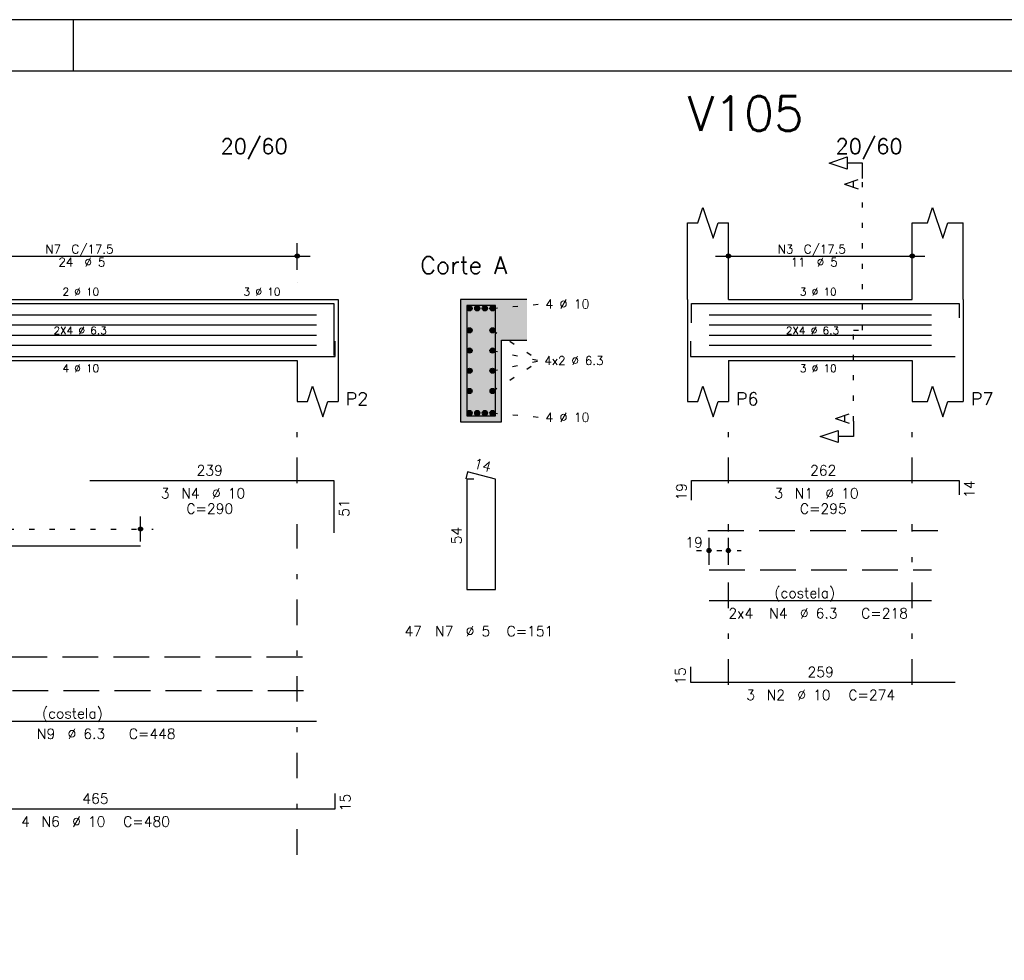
# Model space of a CAD drawing. Extents: x 0 to 84.1, y 0 to 59.4.
# Tile 6 of 7: x 46 to 65.3, y 41 to 59.4. Entities that reach past the tile are written whole.
import ezdxf

# ---------------------------------------------------------------- set-up
doc = ezdxf.new("R2010")
doc.units = 0
doc.header["$MEASUREMENT"] = 0
for name, pattern in [('ESTILO_TQS_0001', [1, 0.7, -0.3]), ('ESTILO_TQS_0002', [0.4, 0.1, -0.3]), ('ESTILO_TQS_0003', [1.5, 0.5, -0.4, 0.1, -0.5])]:
    doc.linetypes.add(name, pattern=pattern)
for name, color, linetype in [('1', 1, 'CONTINUOUS'), ('2', 2, 'CONTINUOUS'), ('4', 4, 'CONTINUOUS'), ('6', 6, 'CONTINUOUS'), ('7', 7, 'CONTINUOUS'), ('9', 9, 'CONTINUOUS')]:
    doc.layers.add(name, color=color, linetype=linetype)
doc.styles.get("Standard").update_dxf_attribs({"font": 'ROMANS.SHX'})

msp = doc.modelspace()

# ---------------------------------------------------------------- linework, layer by layer
at = {"layer": '1', "linetype": 'ESTILO_TQS_0002'}
for p, q in [((62.555, 53.32), (62.555, 56.29)), ((55.31, 53.745), (56.255, 53.83)), ((55.31, 53.31448), (56.24, 52.72)), ((62.38, 51.535), (62.38, 53.32)), ((62.38, 53.32), (62.555, 53.32)), ((55.31, 52.91816), (56.24, 52.72)), ((55.31, 52.12552), (56.24, 52.72)), ((55.31, 52.52184), (56.24, 52.72)), ((55.31, 51.695), (56.255, 51.61)), ((43.035, 49.42), (48.66362, 49.42)), ((59.302, 49), (60.18, 49))]:
    msp.add_line(p, q, dxfattribs=at)
at = {"layer": '1', "linetype": 'ESTILO_TQS_0001'}
for p, q in [((59.53, 49.395), (64.03, 49.395)), ((33.885, 46.915), (51.885, 46.915))]:
    msp.add_line(p, q, dxfattribs=at)
at = {"layer": '1', "linetype": 'Continuous'}
for centre in [(54.86, 53.745), (55.01, 53.745), (55.16, 53.745), (55.31, 53.745), (54.86, 53.31448), (55.31, 53.31448), (54.86, 52.91816), (55.31, 52.91816), (54.86, 52.52184), (55.31, 52.52184), (54.86, 52.12552), (55.31, 52.12552), (54.86, 51.695), (55.01, 51.695), (55.16, 51.695), (55.31, 51.695)]:
    msp.add_circle(centre, 0.05, dxfattribs=at)
at = {"layer": '2', "linetype": 'Continuous'}
for p, q in [((84.100006, 59.400002), (0, 59.400002)), ((47.100006, 58.400002), (47.100006, 59.400002)), ((59.13, 53.92), (59.13, 55.42)), ((59.93, 53.92), (59.93, 55.42)), ((63.53, 53.92), (63.53, 55.42)), ((64.53, 53.92), (64.53, 55.42)), ((51.485, 54.5), (51.485, 55.02)), ((59.93, 54.5), (59.93, 55.02)), ((63.53, 54.5), (63.53, 55.02)), ((43.035, 54.77), (51.735, 54.77)), ((59.68, 54.77), (63.78, 54.77)), ((51.485, 54.25), (51.485, 54.25)), ((59.93, 54.25), (59.93, 54.25)), ((63.53, 54.25), (63.53, 54.25)), ((43.285, 53.92), (51.485, 53.92)), ((51.485, 53.92), (52.285, 53.92)), ((52.285, 53.92), (52.285, 52.72)), ((55.985, 53.92), (54.685, 53.92)), ((54.685, 53.92), (54.685, 51.52)), ((59.13, 53.92), (59.13, 52.72)), ((59.93, 53.92), (63.53, 53.92)), ((64.53, 53.92), (64.53, 52.72)), ((55.485, 51.52), (55.485, 53.12)), ((55.485, 53.12), (55.985, 53.12)), ((43.285, 52.72), (51.485, 52.72)), ((51.485, 52.72), (51.485, 51.92)), ((52.285, 52.72), (52.285, 51.92)), ((59.13, 52.72), (59.13, 51.92)), ((59.93, 52.72), (63.53, 52.72)), ((59.93, 52.72), (59.93, 51.92)), ((63.53, 52.72), (63.53, 51.92)), ((64.53, 52.72), (64.53, 51.92)), ((54.685, 51.52), (55.485, 51.52)), ((48.41362, 49.18), (48.41362, 49.67)), ((59.552, 48.72), (59.552, 49.25)), ((59.93, 48.72), (59.93, 49.25)), ((48.41362, 49.08), (48.41362, 49.08)), ((59.552, 48.62), (59.552, 48.62)), ((59.93, 48.62), (59.93, 48.62))]:
    msp.add_line(p, q, dxfattribs=at)
at = {"layer": '2', "linetype": 'ESTILO_TQS_0003'}
for p, q in [((51.485, 50.322), (51.485, 51.62)), ((59.93, 50.322), (59.93, 51.62)), ((63.53, 50.322), (63.53, 51.62)), ((51.485, 43.04), (51.485, 49.518)), ((59.93, 46.372), (59.93, 49.518)), ((63.53, 46.372), (63.53, 49.518))]:
    msp.add_line(p, q, dxfattribs=at)
at = {"layer": '2', "linetype": 'Continuous'}
for points in [[(83.100006, 1), (2.5, 1), (2.5, 58.400002), (83.100006, 58.400002), (83.100006, 1)], [(62.555, 56.29), (62.555, 56.59), (62.255, 56.59), (62.255, 56.47), (61.905, 56.59), (62.255, 56.71), (62.255, 56.59)], [(59.13, 55.42), (59.33, 55.42), (59.43, 55.72), (59.63, 55.12), (59.73, 55.42), (59.93, 55.42)], [(63.53, 55.42), (63.83, 55.42), (63.93, 55.72), (64.13, 55.12), (64.23, 55.42), (64.53, 55.42)], [(51.485, 51.92), (51.685, 51.92), (51.785, 52.22), (51.985, 51.62), (52.085, 51.92), (52.285, 51.92)], [(59.13, 51.92), (59.33, 51.92), (59.43, 52.22), (59.63, 51.62), (59.73, 51.92), (59.93, 51.92)], [(63.53, 51.92), (63.83, 51.92), (63.93, 52.22), (64.13, 51.62), (64.23, 51.92), (64.53, 51.92)], [(62.38, 51.535), (62.38, 51.235), (62.08, 51.235), (62.08, 51.115), (61.73, 51.235), (62.08, 51.355), (62.08, 51.235)]]:
    msp.add_lwpolyline(points, dxfattribs=at)
for centre, radius in [((51.485, 54.77), 0.041625), ((51.485, 54.77), 0.02075), ((59.93, 54.77), 0.041625), ((59.93, 54.77), 0.02075), ((63.53, 54.77), 0.041625), ((63.53, 54.77), 0.02075), ((48.41362, 49.42), 0.04), ((48.41362, 49.42), 0.02), ((59.552, 49), 0.04), ((59.552, 49), 0.02), ((59.93, 49), 0.04), ((59.93, 49), 0.02)]:
    msp.add_circle(centre, radius, dxfattribs=at)
at = {"layer": '4', "linetype": 'Continuous'}
for p, q in [((37.31362, 53.84), (48.41362, 53.84)), ((47.423, 53.84), (52.203, 53.84)), ((52.203, 53.84), (52.203, 52.82)), ((59.21, 53.46), (59.21, 53.84)), ((59.21, 53.84), (64.45, 53.84)), ((64.45, 53.84), (64.45, 53.56)), ((42.907, 53.61724), (51.8632, 53.61724)), ((59.552, 53.61724), (63.9084, 53.61724)), ((42.907, 53.41908), (51.8632, 53.41908)), ((59.552, 53.41908), (63.9084, 53.41908)), ((42.907, 53.22092), (51.8632, 53.22092)), ((52.225, 52.8), (52.225, 53.1)), ((59.19, 53.1), (59.19, 52.8)), ((59.552, 53.22092), (63.9084, 53.22092)), ((42.907, 53.02276), (51.8632, 53.02276)), ((59.552, 53.02276), (63.9084, 53.02276)), ((42.925, 52.8), (52.225, 52.8)), ((59.19, 52.8), (64.37, 52.8))]:
    msp.add_line(p, q, dxfattribs=at)
msp.add_lwpolyline([(54.805, 53.8), (54.805, 51.64), (55.365, 51.64), (55.365, 53.8), (54.805, 53.8)], dxfattribs=at)
at = {"layer": '6', "linetype": 'Continuous'}
for p, q in [((54.822782, 50.54), (54.787782, 50.404446)), ((55.365, 50.4), (54.822782, 50.54)), ((47.423, 50.37), (52.203, 50.37)), ((52.203, 50.37), (52.203, 49.35)), ((54.945, 50.4), (54.805, 50.4)), ((54.805, 50.4), (54.805, 48.24)), ((55.365, 48.24), (55.365, 50.4)), ((59.21, 49.99), (59.21, 50.37)), ((59.21, 50.37), (64.45, 50.37)), ((64.45, 50.37), (64.45, 50.09)), ((37.31362, 49.09), (48.41362, 49.09)), ((54.805, 48.24), (55.365, 48.24)), ((59.552, 48.02), (63.9084, 48.02)), ((59.19, 46.72), (59.19, 46.42)), ((59.19, 46.42), (64.37, 46.42)), ((42.907, 45.66), (51.8632, 45.66)), ((52.225, 43.94), (52.225, 44.24)), ((42.925, 43.94), (52.225, 43.94))]:
    msp.add_line(p, q, dxfattribs=at)
at = {"layer": '6', "linetype": 'ESTILO_TQS_0001'}
for p, q in [((59.552, 48.62), (63.9084, 48.62)), ((42.907, 46.26), (51.8632, 46.26))]:
    msp.add_line(p, q, dxfattribs=at)
at = {"layer": '9', "linetype": 'Continuous'}
for points in [[(54.685, 51.52), (55.485, 51.52), (54.685, 53.92)], [(55.485, 51.52), (55.485, 53.12), (54.685, 53.92)], [(54.685, 53.92), (55.485, 53.12), (55.985, 53.92)], [(55.485, 53.12), (55.985, 53.12), (55.985, 53.92)], [(54.91, 53.745), (54.835, 53.788301), (54.813015, 53.762101)], [(54.91, 53.745), (54.813015, 53.762101), (54.813015, 53.727899)], [(54.91, 53.745), (54.813015, 53.727899), (54.835, 53.701699)], [(54.91, 53.745), (54.868682, 53.79424), (54.835, 53.788301)], [(54.91, 53.745), (54.835, 53.701699), (54.868682, 53.69576)], [(54.91, 53.745), (54.898302, 53.777139), (54.868682, 53.79424)], [(54.91, 53.745), (54.868682, 53.69576), (54.898302, 53.712861)], [(54.91, 53.745), (54.898302, 53.712861), (54.91, 53.745)], [(55.06, 53.745), (54.985, 53.788301), (54.963015, 53.762101)], [(55.06, 53.745), (54.963015, 53.762101), (54.963015, 53.727899)], [(55.06, 53.745), (54.963015, 53.727899), (54.985, 53.701699)], [(55.06, 53.745), (55.018682, 53.79424), (54.985, 53.788301)], [(55.06, 53.745), (54.985, 53.701699), (55.018682, 53.69576)], [(55.06, 53.745), (55.048302, 53.777139), (55.018682, 53.79424)], [(55.06, 53.745), (55.018682, 53.69576), (55.048302, 53.712861)], [(55.06, 53.745), (55.048302, 53.712861), (55.06, 53.745)], [(55.21, 53.745), (55.135, 53.788301), (55.113015, 53.762101)], [(55.21, 53.745), (55.113015, 53.762101), (55.113015, 53.727899)], [(55.21, 53.745), (55.113015, 53.727899), (55.135, 53.701699)], [(55.21, 53.745), (55.168682, 53.79424), (55.135, 53.788301)], [(55.21, 53.745), (55.135, 53.701699), (55.168682, 53.69576)], [(55.21, 53.745), (55.198302, 53.777139), (55.168682, 53.79424)], [(55.21, 53.745), (55.168682, 53.69576), (55.198302, 53.712861)], [(55.21, 53.745), (55.198302, 53.712861), (55.21, 53.745)], [(55.36, 53.745), (55.285, 53.788301), (55.263015, 53.762101)], [(55.36, 53.745), (55.263015, 53.762101), (55.263015, 53.727899)], [(55.36, 53.745), (55.263015, 53.727899), (55.285, 53.701699)], [(55.36, 53.745), (55.318682, 53.79424), (55.285, 53.788301)], [(55.36, 53.745), (55.285, 53.701699), (55.318682, 53.69576)], [(55.36, 53.745), (55.348302, 53.777139), (55.318682, 53.79424)], [(55.36, 53.745), (55.318682, 53.69576), (55.348302, 53.712861)], [(55.36, 53.745), (55.348302, 53.712861), (55.36, 53.745)], [(54.91, 53.31448), (54.835, 53.357781), (54.813015, 53.331581)], [(54.91, 53.31448), (54.813015, 53.331581), (54.813015, 53.297379)], [(54.91, 53.31448), (54.813015, 53.297379), (54.835, 53.271179)], [(54.91, 53.31448), (54.868682, 53.36372), (54.835, 53.357781)], [(54.91, 53.31448), (54.835, 53.271179), (54.868682, 53.26524)], [(54.91, 53.31448), (54.898302, 53.346619), (54.868682, 53.36372)], [(54.91, 53.31448), (54.868682, 53.26524), (54.898302, 53.282341)], [(54.91, 53.31448), (54.898302, 53.282341), (54.91, 53.31448)], [(55.36, 53.31448), (55.285, 53.357781), (55.263015, 53.331581)], [(55.36, 53.31448), (55.263015, 53.331581), (55.263015, 53.297379)], [(55.36, 53.31448), (55.263015, 53.297379), (55.285, 53.271179)], [(55.36, 53.31448), (55.318682, 53.36372), (55.285, 53.357781)], [(55.36, 53.31448), (55.285, 53.271179), (55.318682, 53.26524)], [(55.36, 53.31448), (55.348302, 53.346619), (55.318682, 53.36372)], [(55.36, 53.31448), (55.318682, 53.26524), (55.348302, 53.282341)], [(55.36, 53.31448), (55.348302, 53.282341), (55.36, 53.31448)], [(54.91, 52.91816), (54.835, 52.961461), (54.813015, 52.935261)], [(54.91, 52.91816), (54.813015, 52.935261), (54.813015, 52.901059)], [(54.91, 52.91816), (54.813015, 52.901059), (54.835, 52.874859)], [(54.91, 52.91816), (54.868682, 52.9674), (54.835, 52.961461)], [(54.91, 52.91816), (54.835, 52.874859), (54.868682, 52.86892)], [(54.91, 52.91816), (54.898302, 52.950299), (54.868682, 52.9674)], [(54.91, 52.91816), (54.868682, 52.86892), (54.898302, 52.886021)], [(54.91, 52.91816), (54.898302, 52.886021), (54.91, 52.91816)], [(55.36, 52.91816), (55.285, 52.961461), (55.263015, 52.935261)], [(55.36, 52.91816), (55.263015, 52.935261), (55.263015, 52.901059)], [(55.36, 52.91816), (55.263015, 52.901059), (55.285, 52.874859)], [(55.36, 52.91816), (55.318682, 52.9674), (55.285, 52.961461)], [(55.36, 52.91816), (55.285, 52.874859), (55.318682, 52.86892)], [(55.36, 52.91816), (55.348302, 52.950299), (55.318682, 52.9674)], [(55.36, 52.91816), (55.318682, 52.86892), (55.348302, 52.886021)], [(55.36, 52.91816), (55.348302, 52.886021), (55.36, 52.91816)], [(54.91, 52.52184), (54.835, 52.565141), (54.813015, 52.538941)], [(54.91, 52.52184), (54.813015, 52.538941), (54.813015, 52.504739)], [(54.91, 52.52184), (54.813015, 52.504739), (54.835, 52.478539)], [(54.91, 52.52184), (54.868682, 52.57108), (54.835, 52.565141)], [(54.91, 52.52184), (54.835, 52.478539), (54.868682, 52.4726)], [(54.91, 52.52184), (54.898302, 52.553979), (54.868682, 52.57108)], [(54.91, 52.52184), (54.868682, 52.4726), (54.898302, 52.489701)], [(54.91, 52.52184), (54.898302, 52.489701), (54.91, 52.52184)], [(55.36, 52.52184), (55.285, 52.565141), (55.263015, 52.538941)], [(55.36, 52.52184), (55.263015, 52.538941), (55.263015, 52.504739)], [(55.36, 52.52184), (55.263015, 52.504739), (55.285, 52.478539)], [(55.36, 52.52184), (55.318682, 52.57108), (55.285, 52.565141)], [(55.36, 52.52184), (55.285, 52.478539), (55.318682, 52.4726)], [(55.36, 52.52184), (55.348302, 52.553979), (55.318682, 52.57108)], [(55.36, 52.52184), (55.318682, 52.4726), (55.348302, 52.489701)], [(55.36, 52.52184), (55.348302, 52.489701), (55.36, 52.52184)], [(54.91, 52.12552), (54.835, 52.168821), (54.813015, 52.142621)], [(54.91, 52.12552), (54.813015, 52.142621), (54.813015, 52.108419)], [(54.91, 52.12552), (54.813015, 52.108419), (54.835, 52.082219)], [(54.91, 52.12552), (54.868682, 52.17476), (54.835, 52.168821)], [(54.91, 52.12552), (54.835, 52.082219), (54.868682, 52.07628)], [(54.91, 52.12552), (54.898302, 52.157659), (54.868682, 52.17476)], [(54.91, 52.12552), (54.868682, 52.07628), (54.898302, 52.093381)], [(54.91, 52.12552), (54.898302, 52.093381), (54.91, 52.12552)], [(55.36, 52.12552), (55.285, 52.168821), (55.263015, 52.142621)], [(55.36, 52.12552), (55.263015, 52.142621), (55.263015, 52.108419)], [(55.36, 52.12552), (55.263015, 52.108419), (55.285, 52.082219)], [(55.36, 52.12552), (55.318682, 52.17476), (55.285, 52.168821)], [(55.36, 52.12552), (55.285, 52.082219), (55.318682, 52.07628)], [(55.36, 52.12552), (55.348302, 52.157659), (55.318682, 52.17476)], [(55.36, 52.12552), (55.318682, 52.07628), (55.348302, 52.093381)], [(55.36, 52.12552), (55.348302, 52.093381), (55.36, 52.12552)], [(54.91, 51.695), (54.835, 51.738301), (54.813015, 51.712101)], [(54.91, 51.695), (54.813015, 51.712101), (54.813015, 51.677899)], [(54.91, 51.695), (54.813015, 51.677899), (54.835, 51.651699)], [(54.91, 51.695), (54.868682, 51.74424), (54.835, 51.738301)], [(54.91, 51.695), (54.835, 51.651699), (54.868682, 51.64576)], [(54.91, 51.695), (54.898302, 51.727139), (54.868682, 51.74424)], [(54.91, 51.695), (54.868682, 51.64576), (54.898302, 51.662861)], [(54.91, 51.695), (54.898302, 51.662861), (54.91, 51.695)], [(55.06, 51.695), (54.985, 51.738301), (54.963015, 51.712101)], [(55.06, 51.695), (54.963015, 51.712101), (54.963015, 51.677899)], [(55.06, 51.695), (54.963015, 51.677899), (54.985, 51.651699)], [(55.06, 51.695), (55.018682, 51.74424), (54.985, 51.738301)], [(55.06, 51.695), (54.985, 51.651699), (55.018682, 51.64576)], [(55.06, 51.695), (55.048302, 51.727139), (55.018682, 51.74424)], [(55.06, 51.695), (55.018682, 51.64576), (55.048302, 51.662861)], [(55.06, 51.695), (55.048302, 51.662861), (55.06, 51.695)], [(55.21, 51.695), (55.135, 51.738301), (55.113015, 51.712101)], [(55.21, 51.695), (55.113015, 51.712101), (55.113015, 51.677899)], [(55.21, 51.695), (55.113015, 51.677899), (55.135, 51.651699)], [(55.21, 51.695), (55.168682, 51.74424), (55.135, 51.738301)], [(55.21, 51.695), (55.135, 51.651699), (55.168682, 51.64576)], [(55.21, 51.695), (55.198302, 51.727139), (55.168682, 51.74424)], [(55.21, 51.695), (55.168682, 51.64576), (55.198302, 51.662861)], [(55.21, 51.695), (55.198302, 51.662861), (55.21, 51.695)], [(55.36, 51.695), (55.285, 51.738301), (55.263015, 51.712101)], [(55.36, 51.695), (55.263015, 51.712101), (55.263015, 51.677899)], [(55.36, 51.695), (55.263015, 51.677899), (55.285, 51.651699)], [(55.36, 51.695), (55.318682, 51.74424), (55.285, 51.738301)], [(55.36, 51.695), (55.285, 51.651699), (55.318682, 51.64576)], [(55.36, 51.695), (55.348302, 51.727139), (55.318682, 51.74424)], [(55.36, 51.695), (55.318682, 51.64576), (55.348302, 51.662861)], [(55.36, 51.695), (55.348302, 51.662861), (55.36, 51.695)]]:
    msp.add_solid(points, dxfattribs=at)

# ---------------------------------------------------------------- texts
at = {"layer": '2', "linetype": 'Continuous'}
for s, height, p in [('20/60', 0.3, (49.985, 56.77)), ('20/60', 0.3, (62.03, 56.77)), ('N7', 0.17, (46.552, 54.821)), ('C/17.5', 0.17, (47.062, 54.821)), ('N3', 0.17, (60.897, 54.821)), ('C/17.5', 0.17, (61.407, 54.821)), ('24', 0.17, (46.807, 54.566)), ('%%c 5', 0.17, (47.317, 54.566)), ('Corte A', 0.34, (53.895, 54.42)), ('11', 0.17, (61.152, 54.566)), ('%%c 5', 0.17, (61.662, 54.566)), ('2 %%c 10', 0.15, (46.885, 53.995)), ('3 %%c 10', 0.15, (50.435, 53.995)), ('3 %%c 10', 0.15, (61.33, 53.995)), ('4 %%c 10', 0.18, (56.345, 53.74)), ('2X4 %%c 6.3', 0.15, (46.7101, 53.23592)), ('2X4 %%c 6.3', 0.15, (61.0552, 53.23592)), ('4x2 %%c 6.3', 0.17, (56.325, 52.635)), ('4 %%c 10', 0.15, (46.885, 52.495)), ('3 %%c 10', 0.15, (61.33, 52.495)), ('P2', 0.25, (52.435, 51.845)), ('P6', 0.25, (60.08, 51.845)), ('P7', 0.25, (64.68, 51.845)), ('4 %%c 10', 0.18, (56.345, 51.52)), ('239', 0.2, (49.513, 50.47)), ('262', 0.2, (61.53, 50.47)), ('3', 0.2, (48.813, 50.02)), ('N4', 0.2, (49.213, 50.02)), ('%%c 10', 0.2, (49.813, 50.02)), ('3', 0.2, (60.83, 50.02)), ('N1', 0.2, (61.23, 50.02)), ('%%c 10', 0.2, (61.83, 50.02)), ('C=290', 0.2, (49.313, 49.72)), ('C=295', 0.2, (61.33, 49.72)), ('19', 0.2, (59.085333, 49.06)), ('(costela)', 0.2, (60.8302, 48.07)), ('2x4', 0.2, (59.9302, 47.67)), ('N4', 0.2, (60.7302, 47.67)), ('%%c 6.3', 0.2, (61.3302, 47.67)), ('C=218', 0.2, (62.5302, 47.67)), ('47', 0.2, (53.585, 47.32)), ('N7', 0.2, (54.185, 47.32)), ('%%c 5', 0.2, (54.785, 47.32)), ('C=151', 0.2, (55.585, 47.32)), ('259', 0.2, (61.48, 46.52)), ('3', 0.2, (60.28, 46.07)), ('N2', 0.2, (60.68, 46.07)), ('%%c 10', 0.2, (61.28, 46.07)), ('C=274', 0.2, (62.28, 46.07)), ('(costela)', 0.2, (46.4851, 45.71)), ('%%c 6.3', 0.2, (46.9851, 45.31)), ('N9', 0.2, (46.3851, 45.31)), ('C=448', 0.2, (48.1851, 45.31)), ('465', 0.2, (47.275, 44.04)), ('4', 0.2, (46.075, 43.59)), ('N6', 0.2, (46.475, 43.59)), ('%%c 10', 0.2, (47.075, 43.59)), ('C=480', 0.2, (48.075, 43.59))]:
    msp.add_text(s, height=height, dxfattribs=at).set_placement(p)
for s, height, rotation, p in [('A', 0.272, 90, (62.4734, 56.0724)), ('A', 0.272, 90, (62.2984, 51.4806)), ('14', 0.2, 345.522488, (54.925242, 50.616825)), ('19', 0.2, 90, (59.11, 49.98)), ('14', 0.2, 90, (64.75, 50.03)), ('51', 0.2, 90, (52.503, 49.66)), ('54', 0.2, 90, (54.705, 49.12)), ('15', 0.2, 90, (59.09, 46.37)), ('15', 0.2, 90, (52.525, 43.89))]:
    msp.add_text(s, height=height, rotation=rotation, dxfattribs=at).set_placement(p)
at = {"layer": '7', "linetype": 'Continuous'}
msp.add_text('V105', height=0.68, dxfattribs=at).set_placement((59.13, 57.22))

doc.saveas('drawing.dxf')
